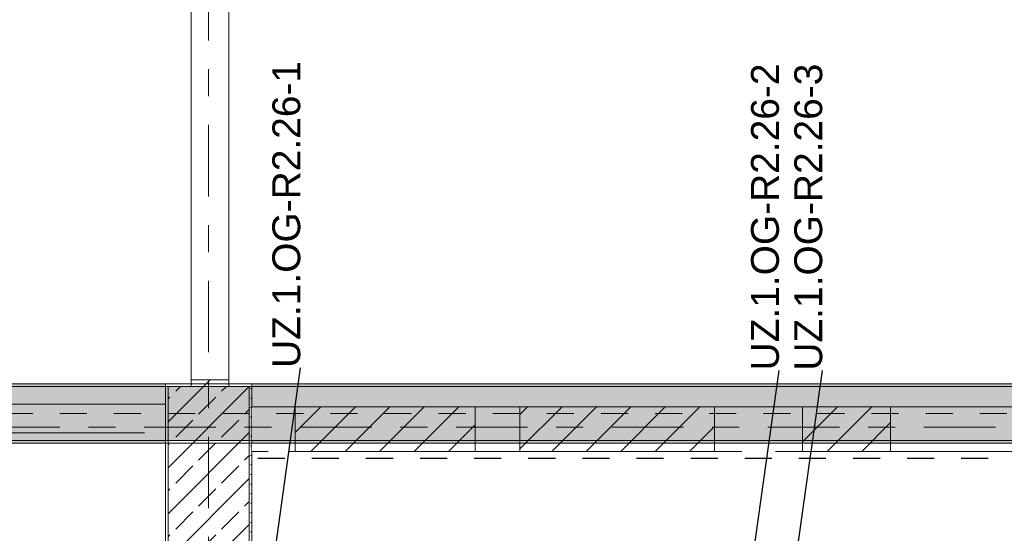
# Model space of a CAD drawing. Header units: metres. Extents: x -3.6 to 84.5, y -11 to 16.8.
# Tile 151 of 225: x 39.4 to 43.1, y 5.5 to 7.4. Entities that reach past the tile are written whole.
import ezdxf

# ---------------------------------------------------------------- set-up
doc = ezdxf.new("R2010")
doc.units = ezdxf.units.M
doc.header["$MEASUREMENT"] = 0
for name, pattern in [('Achse', [0.2, 0.1, -0.05, 0, -0.05]), ('Strichlinie doppelt', [0.546806, 0.264583, -0.105833, 0.070556, -0.105833]), ('Strichlinie eng', [0.115, 0.075, -0.04]), ('Wipeout_Contour', [1, 0, -1])]:
    doc.linetypes.add(name, pattern=pattern)
for name, color, linetype in [('155 - Bemaßung_ Beschriftung.Ausbau - Deckenelemente', 7, 'Continuous'), ('301 - Elemente.Linie', 7, 'Continuous'), ('451 - Universal.Achsen Raster', 7, 'Continuous'), ('605 - Struktur.Wand Innen', 7, 'Continuous'), ('607 - Struktur.Stütze', 7, 'Continuous'), ('608 - Struktur.Träger', 7, 'Continuous'), ('Abbruch_302 - Elemente.Schraffur', 7, 'Continuous'), ('Neubau_302 - Elemente.Schraffur', 7, 'Continuous')]:
    doc.layers.add(name, color=color, linetype=linetype)
doc.styles.add('ERSTELLTER_STIL_2', font='txt')
doc.linetypes.add('Abbruch 1', pattern='A,0,[1,2022.0244.A_L5A-PL04.08_iB_Deckenelemente 1.OG1.Shx,S=0.001984,R=0,X=0,Y=0],-0.25,0', length=0.25)
doc.dimstyles.new('ERSTELLTER_STIL__7', dxfattribs={"dimtxt": 0.18, "dimasz": 0.03648, "dimexe": 0.18, "dimexo": 0.0625, "dimgap": 0, "dimtad": 0, "dimtih": 1, "dimtoh": 1, "dimdec": 4, "dimzin": 0, "dimdsep": 46, "dimcen": 0.09, "dimadec": 0, "dimazin": 0, "dimtfac": 1, "dimtdec": 4, "dimtmove": 0, "dimatfit": 3, "dimldrblk": 'ARROWHEAD_11', "dimfxl": 1, "dimtolj": 1, "dimtzin": 0, "dimarcsym": 0})
pattern_1 = [(45, (0, 0), (-0.08485281, 0.08485281), []), (45, (-0.04243, 0.04243), (-0.08485281, 0.08485281), [0.09, -0.03])]
pattern_2 = [(45, (0, 0), (-0.01767767, 0.01767767), [0, -0.025])]
pattern_3 = [(45, (0, 0), (-0.0636396, 0.0636396), [])]

# ---------------------------------------------------------------- blocks, each defined once
blk = doc.blocks.new('ARROWHEAD_11')
at = {"color": 0, "linetype": 'Continuous', "lineweight": 0}
blk.add_line((0, 0), (-1, 0), dxfattribs=at)
at = {"color": 0, "linetype": 'Continuous', "lineweight": 0, "const_width": 0.25, "flags": 128}
blk.add_lwpolyline([(-0.125, 0, 1), (0.125, 0, 1)], format="xyb", close=True, dxfattribs=at)

msp = doc.modelspace()

# ---------------------------------------------------------------- hatches: boundary and pattern name
at = {"layer": '607 - Struktur.Stütze', "linetype": 'Continuous', "lineweight": 0, "true_color": 0x000000}
h = msp.add_hatch(dxfattribs=at)
h.set_pattern_fill('Gips_0001', color=18, style=0, pattern_type=2)
h.set_pattern_definition(pattern_2)
h.paths.add_polyline_path([(39.97, 5.19), (40.05, 5.19), (40.05, 5.2), (39.98, 5.2), (39.98, 6), (40.065, 6), (40.065, 6.01), (39.97, 6.01)])
h = msp.add_hatch(dxfattribs=at)
h.set_pattern_fill('Gips_0001', color=18, style=0, pattern_type=2)
h.set_pattern_definition(pattern_2)
h.paths.add_polyline_path([(40.2, 5.2), (40.2, 5.19), (40.29, 5.19), (40.29, 6.01), (40.205, 6.01), (40.205, 6), (40.28, 6), (40.28, 5.2)])
h = msp.add_hatch(dxfattribs=at)
h.set_pattern_fill('Beton__Stahlbeton_0001', color=18, style=0, pattern_type=2)
h.set_pattern_definition(pattern_1)
h.paths.add_polyline_path([(39.98, 5.2), (40.28, 5.2), (40.28, 6), (39.98, 6)])
at = {"layer": '608 - Struktur.Träger', "linetype": 'Continuous', "lineweight": 0, "true_color": 0x000000}
h = msp.add_hatch(dxfattribs=at)
h.set_pattern_fill('Gips_0001', color=18, style=0, pattern_type=2)
h.set_pattern_definition(pattern_2)
h.paths.add_polyline_path([(33.09, 6), (39.97, 6), (39.97, 6.01), (33.09, 6.01)])
h = msp.add_hatch(dxfattribs=at)
h.set_pattern_fill('Gips_0001', color=18, style=0, pattern_type=2)
h.set_pattern_definition(pattern_2)
h.paths.add_polyline_path([(40.29, 6.01), (40.29, 6), (47.17, 6), (47.17, 6.01)])
h = msp.add_hatch(dxfattribs=at)
h.set_pattern_fill('Gips_0001', color=18, style=0, pattern_type=2)
h.set_pattern_definition(pattern_2)
h.paths.add_polyline_path([(39.97, 5.8), (36.6, 5.8), (36.6, 5.79), (39.97, 5.79)])

# ---------------------------------------------------------------- linework, layer by layer
at = {"layer": '301 - Elemente.Linie', "color": 1, "linetype": 'Strichlinie eng', "lineweight": 25, "flags": 128}
msp.add_lwpolyline([(40.3114, 5.7353), (47.17, 5.7353)], dxfattribs=at)
at = {"layer": '607 - Struktur.Stütze', "color": 7, "linetype": 'Continuous', "lineweight": 5, "flags": 128}
for points in [[(40.065, 6.01), (39.97, 6.01), (39.97, 5.19), (40.05, 5.19)], [(40.2, 5.19), (40.29, 5.19), (40.29, 6.01), (40.205, 6.01)]]:
    msp.add_lwpolyline(points, dxfattribs=at)
at = {"layer": '607 - Struktur.Stütze', "color": 7, "linetype": 'Continuous', "lineweight": 13, "flags": 128}
msp.add_lwpolyline([(39.98, 5.2), (40.28, 5.2), (40.28, 6), (39.98, 6)], close=True, dxfattribs=at)
at = {"layer": '608 - Struktur.Träger', "color": 7, "linetype": 'Continuous', "lineweight": 5}
for p, q in [((39.97, 6.01), (33.09, 6.01)), ((39.97, 6.01), (39.97, 6)), ((40.29, 6.01), (40.29, 6)), ((47.17, 6.01), (40.29, 6.01)), ((39.97, 5.79), (36.6, 5.79)), ((39.97, 5.8), (39.97, 5.79))]:
    msp.add_line(p, q, dxfattribs=at)
at = {"layer": '608 - Struktur.Träger', "color": 7, "linetype": 'Continuous', "lineweight": 13}
for p, q in [((39.97, 6), (33.09, 6)), ((47.17, 6), (40.29, 6))]:
    msp.add_line(p, q, dxfattribs=at)

# ---------------------------------------------------------------- texts
at = {"layer": '155 - Bemaßung_ Beschriftung.Ausbau - Deckenelemente', "color": 1, "linetype": 'Continuous', "lineweight": 9, "char_height": 0.102917, "attachment_point": 7, "rotation": 90, "style": 'ERSTELLTER_STIL_2'}
for s, insert in [('\\A1;{\\pql;\\fArial|b0|i0|c0|p38;UZ.1.OG-R2.26-1}', (40.4699, 6.0686)), ('\\A1;{\\pql;\\fArial|b0|i0|c0|p38;UZ.1.OG-R2.26-2}', (42.2389, 6.0592)), ('\\A1;{\\pql;\\fArial|b0|i0|c0|p38;UZ.1.OG-R2.26-3}', (42.3989, 6.0586))]:
    msp.add_mtext(s, dxfattribs=dict(at, insert=insert))

# ---------------------------------------------------------------- wipeouts: each hides what was drawn before it
at = {"color": 254, "linetype": 'Wipeout_Contour', "lineweight": 0, "ltscale": 154.786558}
msp.add_wipeout([(39.8925, 5.935), (36.6, 5.935), (36.6, 5.8285), (39.8925, 5.8285)], dxfattribs=at).dxf.layer = '605 - Struktur.Wand Innen'
at = {"color": 254, "linetype": 'Wipeout_Contour', "lineweight": 0, "ltscale": 166.703145}
msp.add_wipeout([(42.1, 5.925), (40.425, 5.925), (40.425, 5.76), (42.1, 5.76)], dxfattribs=at).dxf.layer = '605 - Struktur.Wand Innen'
at = {"color": 254, "linetype": 'Wipeout_Contour', "lineweight": 0, "ltscale": 174.765288}
msp.add_wipeout([(44.37, 5.925), (42.225, 5.925), (42.225, 5.76), (44.37, 5.76)], dxfattribs=at).dxf.layer = '605 - Struktur.Wand Innen'

# ---------------------------------------------------------------- next in the draw order: linework, layer by layer
at = {"layer": '605 - Struktur.Wand Innen', "color": 7, "linetype": 'Continuous', "lineweight": 13, "flags": 128}
for points in [[(39.97, 5.935), (36.6, 5.935)], [(36.6, 5.8285), (39.8925, 5.8285)], [(40.425, 5.76), (42.1, 5.76)], [(42.225, 5.76), (44.37, 5.76)]]:
    msp.add_lwpolyline(points, dxfattribs=at)

# ---------------------------------------------------------------- next in the draw order: leaders
at = {"layer": '155 - Bemaßung_ Beschriftung.Ausbau - Deckenelemente', "color": 1, "linetype": 'Continuous', "lineweight": 9, "annotation_type": 0, "has_hookline": 1, "hookline_direction": 0, "text_width": 1.1147, "horizontal_direction": (0, 1, 0)}
msp.add_leader([(42.109, 5.14), (42.2389, 6.0592)], dimstyle='ERSTELLTER_STIL__7', dxfattribs=at)

# ---------------------------------------------------------------- next in the draw order: wipeouts: each hides what was drawn before it
at = {"color": 254, "linetype": 'Wipeout_Contour', "lineweight": 0, "ltscale": 162.343062}
msp.add_wipeout([(40.065, 6), (40.205, 6), (40.205, 6.025), (40.065, 6.025)], dxfattribs=at).dxf.layer = '605 - Struktur.Wand Innen'
at = {"color": 254, "linetype": 'Wipeout_Contour', "lineweight": 0, "ltscale": 162.976199}
msp.add_wipeout([(40.29, 5.76), (40.35, 5.76), (40.35, 5.925), (40.29, 5.925)], dxfattribs=at).dxf.layer = '605 - Struktur.Wand Innen'

# ---------------------------------------------------------------- next in the draw order: hatches: boundary and pattern name
at = {"layer": '605 - Struktur.Wand Innen', "linetype": 'Continuous', "lineweight": 0, "true_color": 0x000000}
h = msp.add_hatch(dxfattribs=at)
h.set_pattern_fill('MW_Ziegel_0001', color=18, style=0, pattern_type=2)
h.set_pattern_definition(pattern_3)
h.paths.add_polyline_path([(40.065, 6), (40.205, 6), (40.205, 6.025), (40.065, 6.025)])

# ---------------------------------------------------------------- next in the draw order: linework, layer by layer
at = {"layer": '451 - Universal.Achsen Raster', "color": 160, "linetype": 'Strichlinie doppelt', "lineweight": 9, "true_color": 0x3232ff}
msp.add_line((40.13, -10.585), (40.13, 16.355), dxfattribs=at)
at = {"layer": '605 - Struktur.Wand Innen', "color": 7, "linetype": 'Continuous', "lineweight": 13}
for p, q in [((40.065, 8.075), (40.065, 6.025)), ((40.205, 6.025), (40.205, 8.075))]:
    msp.add_line(p, q, dxfattribs=at)
at = {"layer": '605 - Struktur.Wand Innen', "color": 7, "linetype": 'Continuous', "lineweight": 18}
msp.add_line((40.205, 6.025), (40.065, 6.025), dxfattribs=at)
at = {"layer": '605 - Struktur.Wand Innen', "color": 7, "linetype": 'Continuous', "lineweight": 18, "flags": 128}
for points in [[(40.065, 6.025), (40.065, 6)], [(40.205, 6), (40.205, 6.025)]]:
    msp.add_lwpolyline(points, dxfattribs=at)
at = {"layer": '605 - Struktur.Wand Innen', "color": 7, "linetype": 'Continuous', "lineweight": 13, "flags": 128}
for points in [[(45.07, 5.925), (40.29, 5.925)], [(40.29, 5.76), (40.35, 5.76)]]:
    msp.add_lwpolyline(points, dxfattribs=at)
at = {"layer": '608 - Struktur.Träger', "color": 7, "linetype": 'Continuous', "lineweight": 13}
for p, q in [((0.38, 6.01), (61.88, 6.01)), ((40.29, 6), (39.97, 6))]:
    msp.add_line(p, q, dxfattribs=at)
at = {"layer": '608 - Struktur.Träger', "color": 7, "linetype": 'Continuous', "lineweight": 5}
msp.add_line((40.29, 5.8), (40.29, 5.79), dxfattribs=at)

# ---------------------------------------------------------------- next in the draw order: wipeouts: each hides what was drawn before it
at = {"color": 254, "linetype": 'Wipeout_Contour', "lineweight": 0, "ltscale": 168.206708}
msp.add_wipeout([(41.28, 5.925), (42, 5.925), (42, 5.76), (41.28, 5.76)], dxfattribs=at).dxf.layer = 'Abbruch_302 - Elemente.Schraffur'
at = {"color": 254, "linetype": 'Wipeout_Contour', "lineweight": 0, "ltscale": 171.562784}
msp.add_wipeout([(42.325, 5.925), (42.65, 5.925), (42.65, 5.76), (42.325, 5.76)], dxfattribs=at).dxf.layer = 'Abbruch_302 - Elemente.Schraffur'
at = {"color": 254, "linetype": 'Wipeout_Contour', "lineweight": 0, "ltscale": 164.810841}
msp.add_wipeout([(40.45, 5.925), (41.115, 5.925), (41.115, 5.76), (40.45, 5.76)], dxfattribs=at).dxf.layer = 'Neubau_302 - Elemente.Schraffur'

# ---------------------------------------------------------------- next in the draw order: hatches: boundary and pattern name
at = {"layer": '608 - Struktur.Träger', "linetype": 'Continuous', "lineweight": 0, "true_color": 0x000000}
h = msp.add_hatch(dxfattribs=at)
h.set_pattern_fill('Beton__Stahlbeton_0001', color=18, style=0, pattern_type=2)
h.set_pattern_definition(pattern_1)
h.paths.add_polyline_path([(0.69, 6), (0.38, 6), (0.38, 5.8), (0.69, 5.8), (7.57, 5.8), (7.89, 5.8), (11.17, 5.8), (11.49, 5.8), (14.86, 5.8), (15.02, 5.8), (18.37, 5.8), (18.69, 5.8), (22.04, 5.8), (22.2, 5.8), (25.57, 5.8), (25.89, 5.8), (32.77, 5.8), (33.09, 5.8), (36.46, 5.8), (36.6, 5.8), (39.97, 5.8), (40.29, 5.8), (47.17, 5.8), (47.49, 5.8), (54.37, 5.8), (54.69, 5.8), (58.06, 5.8), (58.195, 5.8), (61.57, 5.8), (61.88, 5.8), (61.88, 6), (61.57, 6), (54.69, 6), (54.37, 6), (50.9225, 6), (50.8575, 6), (47.49, 6), (47.17, 6), (40.29, 6), (39.97, 6), (33.09, 6), (32.77, 6), (25.89, 6), (25.57, 6), (18.69, 6), (18.37, 6), (11.49, 6), (11.17, 6), (7.89, 6), (7.57, 6)])
h = msp.add_hatch(dxfattribs=at)
h.set_pattern_fill('Gips_0001', color=18, style=0, pattern_type=2)
h.set_pattern_definition(pattern_2)
h.paths.add_polyline_path([(47.17, 5.8), (40.29, 5.8), (40.29, 5.79), (47.17, 5.79)])
at = {"layer": 'Abbruch_302 - Elemente.Schraffur', "linetype": 'Continuous', "lineweight": 5}
h = msp.add_hatch(dxfattribs=at)
h.set_pattern_fill('MW_Ziegel_0001', style=0, pattern_type=2)
h.set_pattern_definition(pattern_3)
h.paths.add_polyline_path([(41.28, 5.925), (42, 5.925), (42, 5.76), (41.28, 5.76)])
h = msp.add_hatch(dxfattribs=at)
h.set_pattern_fill('MW_Ziegel_0001', style=0, pattern_type=2)
h.set_pattern_definition(pattern_3)
h.paths.add_polyline_path([(42.325, 5.925), (42.65, 5.925), (42.65, 5.76), (42.325, 5.76)])
at = {"layer": 'Neubau_302 - Elemente.Schraffur', "linetype": 'Continuous', "lineweight": 5}
h = msp.add_hatch(dxfattribs=at)
h.set_pattern_fill('MW_Ziegel_0001', style=0, pattern_type=2)
h.set_pattern_definition(pattern_3)
h.paths.add_polyline_path([(40.45, 5.925), (41.115, 5.925), (41.115, 5.76), (40.45, 5.76)])

# ---------------------------------------------------------------- next in the draw order: linework, layer by layer
at = {"layer": '451 - Universal.Achsen Raster', "color": 160, "linetype": 'Strichlinie doppelt', "lineweight": 9, "true_color": 0x3232ff}
msp.add_line((64.935, 5.85), (-3.175, 5.85), dxfattribs=at)
at = {"layer": '608 - Struktur.Träger', "color": 7, "linetype": 'Achse', "lineweight": 9}
msp.add_line((0.38, 5.9), (61.88, 5.9), dxfattribs=at)
at = {"layer": '608 - Struktur.Träger', "color": 7, "linetype": 'Continuous', "lineweight": 13}
msp.add_line((0.38, 5.79), (61.88, 5.79), dxfattribs=at)
at = {"layer": '608 - Struktur.Träger', "color": 7, "linetype": 'Continuous', "lineweight": 5}
msp.add_line((47.17, 5.79), (40.29, 5.79), dxfattribs=at)
at = {"layer": '608 - Struktur.Träger', "color": 7, "linetype": 'Continuous', "lineweight": 13, "flags": 128}
msp.add_lwpolyline([(54.69, 5.8), (54.37, 5.8), (47.49, 5.8), (47.17, 5.8), (40.29, 5.8), (39.97, 5.8), (36.6, 5.8), (36.46, 5.8), (33.09, 5.8), (32.77, 5.8), (25.89, 5.8), (25.57, 5.8), (22.2, 5.8), (22.04, 5.8), (18.69, 5.8), (18.37, 5.8), (15.02, 5.8), (14.86, 5.8), (11.49, 5.8), (11.17, 5.8), (7.89, 5.8), (7.57, 5.8), (0.69, 5.8), (0.38, 5.8)], dxfattribs=at)
at = {"layer": 'Abbruch_302 - Elemente.Schraffur', "color": 7, "linetype": 'Abbruch 1', "lineweight": 9, "flags": 128}
for points in [[(41.28, 5.925), (42, 5.925), (42, 5.76), (41.28, 5.76)], [(42.325, 5.925), (42.65, 5.925), (42.65, 5.76), (42.325, 5.76)]]:
    msp.add_lwpolyline(points, close=True, dxfattribs=at)
at = {"layer": 'Neubau_302 - Elemente.Schraffur', "color": 1, "linetype": 'Continuous', "lineweight": 9, "flags": 128}
msp.add_lwpolyline([(40.45, 5.925), (41.115, 5.925), (41.115, 5.76), (40.45, 5.76)], close=True, dxfattribs=at)

# ---------------------------------------------------------------- next in the draw order: leaders
at = {"layer": '155 - Bemaßung_ Beschriftung.Ausbau - Deckenelemente', "color": 1, "linetype": 'Continuous', "lineweight": 9, "annotation_type": 0, "has_hookline": 1, "hookline_direction": 0, "horizontal_direction": (0, 1, 0)}
for points, text_width in [([(42.269, 5.14), (42.3989, 6.0586)], 1.1158), ([(40.34, 5.14), (40.4699, 6.0686)], 1.096)]:
    msp.add_leader(points, dimstyle='ERSTELLTER_STIL__7', dxfattribs=dict(at, text_width=text_width))

doc.saveas('drawing.dxf')
